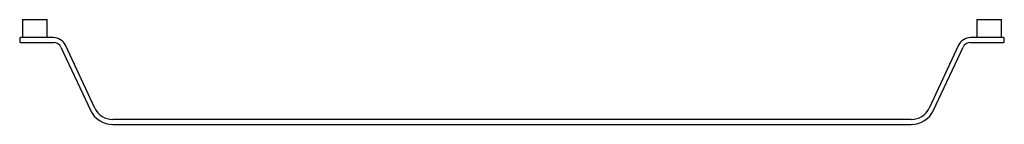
# Model space of a CAD drawing. Header units: millimetres. Extents: x 4019.536 to 4020.136, y 1824.281 to 1824.345.
import ezdxf

# ---------------------------------------------------------------- set-up
doc = ezdxf.new("R2010")
doc.units = ezdxf.units.MM
doc.layers.add('SANINDUSA', color=3, linetype='Continuous')

msp = doc.modelspace()

# ---------------------------------------------------------------- linework, layer by layer
at = {"layer": 'SANINDUSA'}
for p, q in [((4019.53754, 1824.34517), (4019.53754, 1824.33417)), ((4019.53754, 1824.34517), (4019.55254, 1824.34517)), ((4019.55254, 1824.33417), (4019.55254, 1824.34517)), ((4020.11922, 1824.34517), (4020.13422, 1824.34517)), ((4020.11922, 1824.34517), (4020.11922, 1824.33417)), ((4020.13422, 1824.33417), (4020.13422, 1824.34517)), ((4019.53588, 1824.33367), (4019.53588, 1824.33167)), ((4019.55651, 1824.33417), (4019.53638, 1824.33417)), ((4019.53638, 1824.33117), (4019.55651, 1824.33117)), ((4020.13538, 1824.33417), (4020.11526, 1824.33417)), ((4020.11526, 1824.33117), (4020.13538, 1824.33117)), ((4020.13588, 1824.33167), (4020.13588, 1824.33367)), ((4019.56104, 1824.32828), (4019.57897, 1824.28983)), ((4019.58169, 1824.2911), (4019.56376, 1824.32955)), ((4020.10801, 1824.32955), (4020.09008, 1824.2911)), ((4020.09279, 1824.28983), (4020.11073, 1824.32828)), ((4020.0792, 1824.28417), (4019.59256, 1824.28417)), ((4019.59256, 1824.28117), (4020.0792, 1824.28117))]:
    msp.add_line(p, q, dxfattribs=at)
for centre, radius, start, end in [((4019.53638, 1824.33367), 0.0005, 90, 180), ((4019.53638, 1824.33167), 0.0005, 180, 270), ((4019.55651, 1824.32617), 0.008, 25, 90), ((4019.55651, 1824.32617), 0.005, 25, 90), ((4020.11526, 1824.32617), 0.008, 90, 155), ((4020.11526, 1824.32617), 0.005, 90, 155), ((4020.13538, 1824.33367), 0.0005, 0, 90), ((4020.13538, 1824.33167), 0.0005, 270, 0), ((4019.59256, 1824.29617), 0.015, 205, 270), ((4019.59256, 1824.29617), 0.012, 205, 270), ((4020.0792, 1824.29617), 0.012, 270, 335), ((4020.0792, 1824.29617), 0.015, 270, 335)]:
    msp.add_arc(centre, radius, start, end, dxfattribs=at)

doc.saveas('drawing.dxf')
